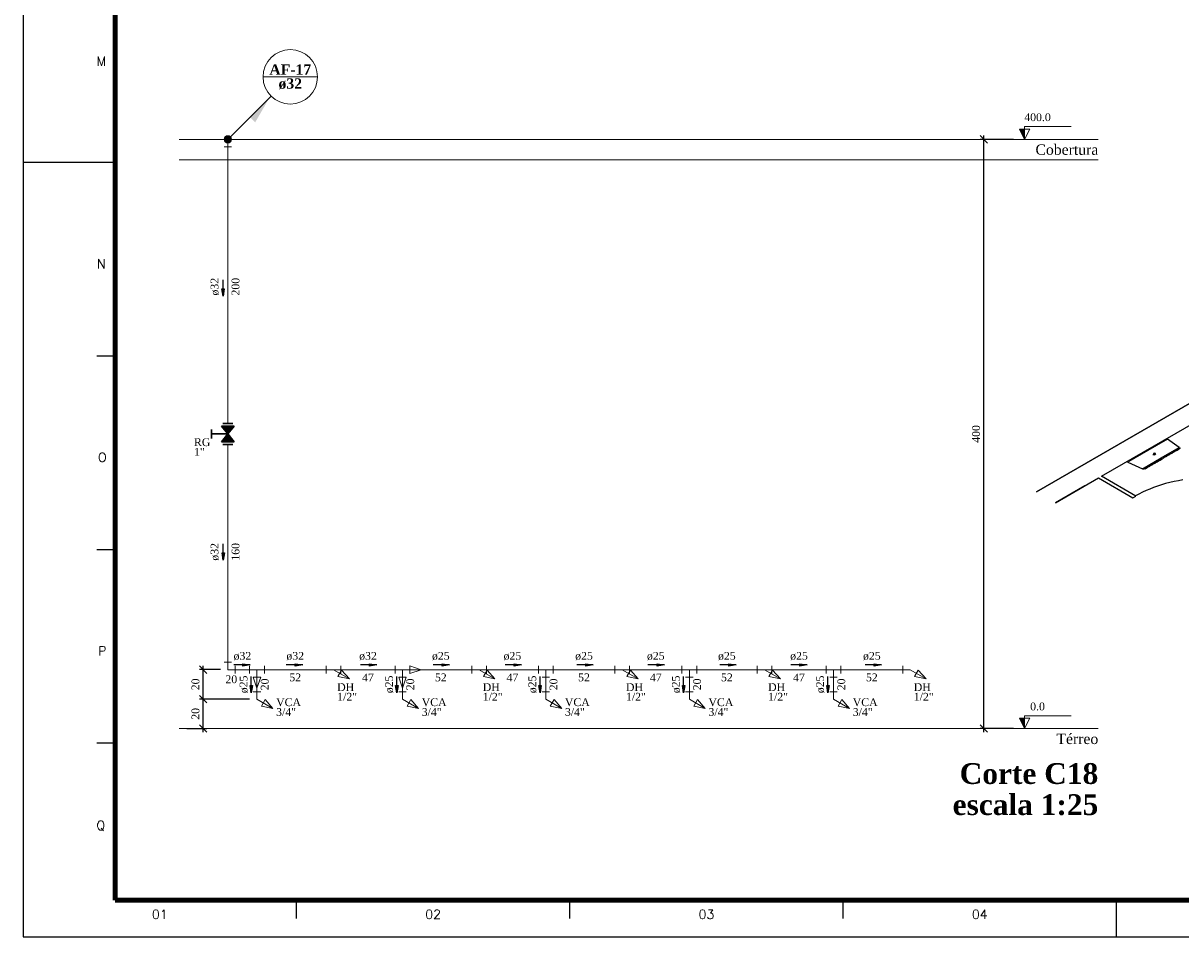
# Model space of a CAD drawing. Header units: millimetres. Extents: x 335 to 91625, y -1 to 84.
# Tile 1 of 62: x 335 to 367, y -1 to 24. Entities that reach past the tile are written whole.
import ezdxf

# ---------------------------------------------------------------- set-up
doc = ezdxf.new("R2010")
doc.units = ezdxf.units.MM
doc.header["$MEASUREMENT"] = 0
for name, color, linetype, lineweight in [('AF-Colunas', 7, 'Continuous', 20), ('AF-Conexões detalhe', 7, 'Continuous', 20), ('AF-Indicação coluna', 5, 'Continuous', 20), ('AF-Textos coluna', 7, 'Continuous', 20), ('AF-Textos conexão', 7, 'Continuous', 20), ('AF-Textos tubo', 7, 'Continuous', 20), ('AF-Tubos detalhe', 5, 'Continuous', 20), ('DI-Cotas', 7, 'Continuous', 20), ('DI-Eixos', 7, 'Continuous', 20), ('DI-Níveis', 7, 'Continuous', 20), ('DI-Textos', 7, 'Continuous', 20), ('DI-Títulos', 3, 'Continuous', 30), ('Simbolos', 1, 'Continuous', 30)]:
    doc.layers.add(name, color=color, linetype=linetype, lineweight=lineweight)
doc.layers.add('Margem', color=4, linetype='Continuous')
doc.styles.add('ROMANS', font='ROMANS')
doc.styles.add('TimesNewRoman', font='times.ttf')
doc.styles.add('TimesNewRomanN', font='timesbd.ttf')
doc.dimstyles.get("Standard").update_dxf_attribs({"dimtxt": 0.18, "dimasz": 0.18, "dimexe": 0.18, "dimexo": 0.0625, "dimgap": 0.09, "dimtad": 0, "dimtih": 1, "dimtoh": 1, "dimdec": 4, "dimzin": 0, "dimdsep": 46, "dimtxsty": 'Standard', "dimcen": 0.09, "dimadec": 0, "dimazin": 0, "dimtfac": 1, "dimtdec": 4, "dimtofl": 0, "dimtmove": 0, "dimatfit": 3, "dimfxl": 0, "dimtolj": 1, "dimtzin": 0, "dimarcsym": 0})
doc.dimstyles.new('UM_25.000000', dxfattribs={"dimtxt": 0.18, "dimasz": 0.2, "dimexe": 0.1, "dimexo": 0.2, "dimgap": 0, "dimtad": 1, "dimtih": 1, "dimtoh": 1, "dimdec": 1, "dimlfac": 25, "dimzin": 0, "dimdsep": 46, "dimtxsty": 'Standard', "dimblk": 'CLOSED', "dimblk1": 'CLOSED', "dimblk2": 'CLOSED', "dimcen": 0.09, "dimdle": 0.1, "dimadec": 1, "dimazin": 2, "dimtfac": 1, "dimtdec": 4, "dimtofl": 0, "dimtmove": 0, "dimatfit": 3, "dimldrblk": 'CLOSED', "dimfxl": 0, "dimtolj": 1, "dimarcsym": 0})

# ---------------------------------------------------------------- blocks, each defined once
blk = doc.blocks.new('_OBLIQUE')
at = {"color": 0, "linetype": 'ByBlock', "lineweight": -2}
blk.add_line((-0.5, -0.5), (0.5, 0.5), dxfattribs=at)
blk = doc.blocks.new('*D31')
at = {"layer": 'Defpoints', "color": 0}
for p in [(361.435, 21.142), (362.435, 21.142), (362.435, 5.142)]:
    blk.add_point(p, dxfattribs=at)
at = {"layer": 'DI-Cotas', "color": 0, "linetype": 'Continuous', "lineweight": -2}
for p, q in [((362.235, 21.142), (361.335, 21.142)), ((361.435, 5.042), (361.435, 21.242)), ((362.235, 5.142), (361.335, 5.142))]:
    blk.add_line(p, q, dxfattribs=at)
at = {"layer": 'DI-Cotas', "color": 0, "lineweight": -2, "xscale": 0.2, "yscale": 0.2, "zscale": 0.2}
for p, rotation in [((361.435, 21.142), 90), ((361.435, 5.142), 270)]:
    blk.add_blockref('_OBLIQUE', p, dxfattribs=dict(at, rotation=rotation))
at = {"layer": 'DI-Cotas', "color": 7, "insert": (361.223, 13.142), "char_height": 0.2118, "attachment_point": 5, "rotation": 90, "style": 'TimesNewRoman'}
blk.add_mtext('\\A1;400', dxfattribs=at)
blk = doc.blocks.new('*D32')
at = {"color": 0, "lineweight": -2}
for p, q in [((340.228, 5.042), (340.228, 6.042)), ((341.487, 5.942), (340.128, 5.942)), ((339.777, 5.142), (340.328, 5.142))]:
    blk.add_line(p, q, dxfattribs=at)
at = {"layer": 'Defpoints', "color": 0}
for p in [(340.228, 5.942), (341.687, 5.942), (339.577, 5.142)]:
    blk.add_point(p, dxfattribs=at)
at = {"color": 0, "lineweight": -2, "xscale": 0.2, "yscale": 0.2, "zscale": 0.2}
for p, rotation in [((340.228, 5.942), 90), ((340.228, 5.142), 270)]:
    blk.add_blockref('_OBLIQUE', p, dxfattribs=dict(at, rotation=rotation))
at = {"color": 7, "insert": (340.016, 5.542), "char_height": 0.2118, "attachment_point": 5, "rotation": 90, "style": 'TimesNewRoman'}
blk.add_mtext('\\A1;20', dxfattribs=at)
blk = doc.blocks.new('*D33')
at = {"color": 0, "lineweight": -2}
for p, q in [((340.694, 6.742), (340.128, 6.742)), ((340.228, 5.842), (340.228, 6.842)), ((341.487, 5.942), (340.128, 5.942))]:
    blk.add_line(p, q, dxfattribs=at)
at = {"layer": 'Defpoints', "color": 0}
for p in [(340.228, 6.742), (340.894, 6.742), (341.687, 5.942)]:
    blk.add_point(p, dxfattribs=at)
at = {"color": 0, "lineweight": -2, "xscale": 0.2, "yscale": 0.2, "zscale": 0.2}
for p, rotation in [((340.228, 6.742), 90), ((340.228, 5.942), 270)]:
    blk.add_blockref('_OBLIQUE', p, dxfattribs=dict(at, rotation=rotation))
at = {"color": 7, "insert": (340.016, 6.342), "char_height": 0.2118, "attachment_point": 5, "rotation": 90, "style": 'TimesNewRoman'}
blk.add_mtext('\\A1;20', dxfattribs=at)

msp = doc.modelspace()

# ---------------------------------------------------------------- hatches: boundary and pattern name
at = {"layer": 'AF-Colunas', "linetype": 'Continuous'}
msp.add_hatch(color=256, dxfattribs=at).paths.add_polyline_path([(341.4955, 21.7425), (341.6369, 21.6011), (342.0258, 22.2729), (341.4955, 21.7425)])
at = {"layer": 'DI-Níveis', "linetype": 'Continuous'}
for points in [[(362.5418, 21.1415), (362.5418, 21.4215), (362.4018, 21.4215), (362.5418, 21.1415)], [(362.5418, 5.1415), (362.5418, 5.4215), (362.4018, 5.4215), (362.5418, 5.1415)]]:
    msp.add_hatch(color=256, dxfattribs=at).paths.add_polyline_path(points)
at = {"layer": 'Simbolos', "linetype": 'Continuous'}
for points in [[(340.8935, 13.1415), (341.0625, 13.3515), (340.7265, 13.3515)], [(341.0625, 12.9315), (340.7265, 12.9315), (340.8935, 13.1415)]]:
    msp.add_hatch(color=256, dxfattribs=at).paths.add_polyline_path(points)

# ---------------------------------------------------------------- linework, layer by layer
at = {"color": 7}
for p, q in [((362.8655, 11.5714), (369.0675, 15.1534)), ((369.1085, 15.1744), (362.8675, 11.5704)), ((364.6325, 11.9944), (369.0775, 14.5614)), ((366.4085, 13.0084), (365.8805, 12.7034)), ((366.4185, 13.0024), (365.8915, 12.6974)), ((366.4185, 13.0024), (366.4085, 13.0084)), ((366.7385, 12.7714), (366.4185, 13.0024)), ((365.8805, 12.7034), (365.3325, 12.3874)), ((365.8915, 12.6974), (365.3685, 12.3904)), ((366.2515, 12.4894), (366.7385, 12.7714)), ((365.3325, 12.3874), (365.3485, 12.3784)), ((365.3485, 12.3784), (365.7435, 12.1974)), ((365.7435, 12.1974), (366.2515, 12.4894)), ((365.5665, 11.4554), (364.6325, 11.9944)), ((363.3825, 11.2734), (364.5515, 11.9474)), ((364.1805, 11.7314), (363.3845, 11.2724)), ((364.5515, 11.9474), (365.4855, 11.4084)), ((365.4855, 11.4084), (365.5665, 11.4554))]:
    msp.add_line(p, q, dxfattribs=at)
for points in [[(366.0275, 12.5884), (366.0315, 12.5854), (366.0355, 12.5824)], [(366.0355, 12.5824), (366.0605, 12.5754), (366.0875, 12.5804)], [(366.0835, 12.6104), (366.0435, 12.6104), (366.0435, 12.5864)], [(366.0435, 12.5864), (366.0835, 12.5864), (366.0835, 12.6104)], [(366.0915, 12.6144), (366.0865, 12.6174), (366.0805, 12.6194)], [(366.0955, 12.5844), (366.1035, 12.5994), (366.0915, 12.6144)], [(366.2865, 12.4694), (366.2865, 12.4694), (366.3025, 12.4844), (366.3225, 12.4954), (366.3425, 12.5074), (366.3635, 12.5194), (366.3835, 12.5314), (366.4035, 12.5424), (366.4235, 12.5544), (366.4445, 12.5664), (366.4445, 12.5664), (366.4645, 12.5774), (366.4845, 12.5894), (366.5055, 12.6014), (366.5255, 12.6134), (366.5255, 12.6134), (366.5455, 12.6244), (366.5665, 12.6364), (366.5865, 12.6484), (366.5865, 12.6484), (366.6065, 12.6594), (366.6265, 12.6714), (366.6265, 12.6714), (366.6475, 12.6834), (366.6475, 12.6834), (366.6675, 12.6954), (366.6675, 12.6954), (366.6875, 12.7064), (366.6875, 12.7064), (366.7085, 12.7184), (366.7085, 12.7184), (366.7085, 12.7184), (366.7085, 12.7184), (366.7285, 12.7304), (366.7285, 12.7304), (366.7285, 12.7304), (366.7285, 12.7304), (366.7285, 12.7304), (366.7285, 12.7304), (366.7285, 12.7304), (366.7285, 12.7304)], [(366.7285, 12.7304), (366.7285, 12.7304), (366.7285, 12.7304), (366.7285, 12.7304), (366.7285, 12.7304), (366.7085, 12.7184), (366.7085, 12.7184), (366.7085, 12.7184), (366.6875, 12.7064), (366.6875, 12.7064), (366.6675, 12.6954), (366.6675, 12.6954), (366.6475, 12.6834), (366.6475, 12.6834), (366.6265, 12.6714), (366.6265, 12.6714), (366.6065, 12.6594), (366.5865, 12.6484), (366.5865, 12.6484), (366.5665, 12.6364), (366.5455, 12.6244), (366.5455, 12.6244), (366.5255, 12.6134), (366.5055, 12.6014), (366.4845, 12.5894), (366.4845, 12.5894), (366.4645, 12.5774), (366.4445, 12.5664), (366.4235, 12.5544), (366.4035, 12.5424), (366.3835, 12.5314), (366.3635, 12.5194), (366.3425, 12.5074), (366.3425, 12.5074), (366.3225, 12.4954), (366.3025, 12.4844), (366.2865, 12.4694)], [(366.7385, 12.7714), (366.7435, 12.7684), (366.7435, 12.7684), (366.7435, 12.7684), (366.7435, 12.7684), (366.7485, 12.7654), (366.7485, 12.7654), (366.7485, 12.7654), (366.7535, 12.7624), (366.7535, 12.7624), (366.7535, 12.7624), (366.7535, 12.7624), (366.7585, 12.7594), (366.7585, 12.7594), (366.7585, 12.7594), (366.7585, 12.7594), (366.7585, 12.7594), (366.7635, 12.7564), (366.7635, 12.7564), (366.7635, 12.7564), (366.7435, 12.7444), (366.7435, 12.7444), (366.7435, 12.7444), (366.7485, 12.7414), (366.7485, 12.7414), (366.7485, 12.7414), (366.7485, 12.7414), (366.7485, 12.7414), (366.7485, 12.7414), (366.7485, 12.7414), (366.7485, 12.7414), (366.7485, 12.7414), (366.7485, 12.7414), (366.7485, 12.7414), (366.7285, 12.7304), (366.7285, 12.7304)], [(366.7285, 12.7304), (366.7285, 12.7304), (366.7285, 12.7304), (366.7285, 12.7304)], [(365.8205, 12.1994), (365.8205, 12.1994), (365.8205, 12.1994), (365.8205, 12.1994), (365.8205, 12.1994), (365.8205, 12.1994), (365.8205, 12.1994), (365.8405, 12.2114), (365.8405, 12.2114), (365.8405, 12.2114), (365.8605, 12.2234), (365.8605, 12.2234), (365.8605, 12.2234), (365.8805, 12.2354), (365.8805, 12.2354), (365.9015, 12.2464), (365.9015, 12.2464), (365.9215, 12.2584), (365.9215, 12.2584), (365.9415, 12.2704), (365.9625, 12.2814), (365.9625, 12.2814), (365.9825, 12.2934), (366.0025, 12.3054), (366.0025, 12.3054), (366.0235, 12.3174), (366.0435, 12.3284), (366.0635, 12.3404), (366.0835, 12.3524), (366.0835, 12.3524), (366.1045, 12.3644), (366.1245, 12.3754), (366.1445, 12.3874), (366.1655, 12.3994), (366.1855, 12.4104), (366.2055, 12.4224), (366.2265, 12.4344), (366.2265, 12.4344), (366.2465, 12.4464), (366.2665, 12.4574), (366.2865, 12.4694)], [(366.2665, 12.4574), (366.2665, 12.4574), (366.2465, 12.4464), (366.2265, 12.4344), (366.2055, 12.4224), (366.1855, 12.4104), (366.1655, 12.3994), (366.1445, 12.3874), (366.1245, 12.3754), (366.1245, 12.3754), (366.1045, 12.3644), (366.0835, 12.3524), (366.0635, 12.3404), (366.0435, 12.3284), (366.0235, 12.3174), (366.0235, 12.3174), (366.0025, 12.3054), (365.9825, 12.2934), (365.9625, 12.2814), (365.9625, 12.2814), (365.9415, 12.2704), (365.9415, 12.2704), (365.9215, 12.2584), (365.9015, 12.2464), (365.9015, 12.2464), (365.8805, 12.2354), (365.8805, 12.2354), (365.8605, 12.2234), (365.8605, 12.2234), (365.8605, 12.2234), (365.8405, 12.2114), (365.8405, 12.2114), (365.8405, 12.2114), (365.8205, 12.1994), (365.8205, 12.1994), (365.8205, 12.1994), (365.8205, 12.1994), (365.8205, 12.1994), (365.8205, 12.1994), (365.8205, 12.1994), (365.8205, 12.1994)], [(365.8205, 12.1994), (365.8205, 12.1994), (365.8205, 12.1994), (365.7995, 12.1884), (365.7945, 12.1914), (365.7945, 12.1914), (365.7945, 12.1914), (365.7945, 12.1914), (365.7945, 12.1914), (365.7945, 12.1914), (365.7945, 12.1914), (365.7945, 12.1914), (365.7945, 12.1914), (365.7945, 12.1914), (365.7895, 12.1944), (365.7895, 12.1944), (365.7895, 12.1944), (365.7895, 12.1944), (365.7695, 12.1824), (365.7695, 12.1824), (365.7645, 12.1854), (365.7645, 12.1854), (365.7645, 12.1854), (365.7645, 12.1854), (365.7595, 12.1884), (365.7595, 12.1884), (365.7595, 12.1884), (365.7595, 12.1884), (365.7545, 12.1914), (365.7545, 12.1914), (365.7545, 12.1914), (365.7545, 12.1914), (365.7495, 12.1944), (365.7495, 12.1944), (365.7495, 12.1944), (365.7435, 12.1974)], [(366.8415, 11.8944), (366.7215, 11.8734), (366.6035, 11.8494), (366.4865, 11.8224), (366.3725, 11.7924), (366.2605, 11.7604), (366.1515, 11.7254), (366.0445, 11.6874), (365.9405, 11.6464), (365.8395, 11.6034), (365.7425, 11.5584), (365.6485, 11.5104), (365.5575, 11.4604)]]:
    msp.add_lwpolyline(points, dxfattribs=at)
at = {"layer": 'AF-Colunas', "linetype": 'Continuous'}
for p, q in [((340.9652, 21.2122), (342.0258, 22.2729)), ((340.8945, 21.1415), (340.8945, 20.9415)), ((340.7945, 20.9415), (340.9945, 20.9415))]:
    msp.add_line(p, q, dxfattribs=at)
at = {"layer": 'AF-Colunas', "linetype": 'Continuous', "const_width": 0.1}
msp.add_lwpolyline([(340.9445, 21.1415, 1), (340.8445, 21.1415, 1)], format="xyb", close=True, dxfattribs=at)
at = {"layer": 'AF-Colunas', "linetype": 'Continuous'}
msp.add_circle((340.8945, 21.1415), 0.1, dxfattribs=at)
at = {"layer": 'AF-Conexões detalhe', "linetype": 'Continuous'}
for p, q in [((340.7945, 6.9415), (340.9945, 6.9415)), ((340.8945, 6.7415), (340.8945, 6.9415)), ((340.8945, 6.7415), (341.0945, 6.7415)), ((341.0945, 6.8415), (341.0945, 6.6415)), ((341.4871, 6.8415), (341.4871, 6.6415)), ((341.6871, 6.7415), (341.4871, 6.7415)), ((341.6871, 6.7415), (341.6871, 6.5415)), ((341.6871, 6.7415), (341.8871, 6.7415)), ((341.8871, 6.8415), (341.8871, 6.6415)), ((343.5634, 6.8415), (343.5634, 6.6415)), ((343.7634, 6.7415), (343.5634, 6.7415)), ((343.7634, 6.7415), (343.9634, 6.7415)), ((343.7634, 6.7415), (344.1965, 6.4915)), ((343.9866, 6.7281), (343.8866, 6.5549)), ((343.9634, 6.8415), (343.9634, 6.6415)), ((343.9866, 6.7281), (344.1965, 6.4915)), ((345.4428, 6.8415), (345.4428, 6.6415)), ((345.6428, 6.7415), (345.4428, 6.7415)), ((345.6428, 6.7415), (345.8428, 6.7415)), ((345.6428, 6.7415), (345.6428, 6.5415)), ((345.8428, 6.8415), (345.8428, 6.6415)), ((345.8428, 6.8415), (346.1428, 6.7415)), ((345.8428, 6.6415), (346.1428, 6.7415)), ((347.5192, 6.8415), (347.5192, 6.6415)), ((347.7192, 6.7415), (347.5192, 6.7415)), ((347.7192, 6.7415), (347.9192, 6.7415)), ((347.7192, 6.7415), (348.1522, 6.4915)), ((347.9424, 6.7281), (347.8424, 6.5549)), ((347.9192, 6.8415), (347.9192, 6.6415)), ((347.9424, 6.7281), (348.1522, 6.4915)), ((349.3327, 6.8415), (349.3327, 6.6415)), ((349.5327, 6.7415), (349.3327, 6.7415)), ((349.5327, 6.7415), (349.7327, 6.7415)), ((349.5327, 6.7415), (349.5327, 6.5415)), ((349.7327, 6.8415), (349.7327, 6.6415)), ((351.4091, 6.8415), (351.4091, 6.6415)), ((351.6091, 6.7415), (351.4091, 6.7415)), ((351.6091, 6.7415), (351.8091, 6.7415)), ((351.6091, 6.7415), (352.0422, 6.4915)), ((351.8324, 6.7281), (351.7324, 6.5549)), ((351.8091, 6.8415), (351.8091, 6.6415)), ((351.8324, 6.7281), (352.0422, 6.4915)), ((353.2327, 6.8415), (353.2327, 6.6415)), ((353.4327, 6.7415), (353.2327, 6.7415)), ((353.4327, 6.7415), (353.6327, 6.7415)), ((353.4327, 6.7415), (353.4327, 6.5415)), ((353.6327, 6.8415), (353.6327, 6.6415)), ((355.2721, 6.8415), (355.2721, 6.6415)), ((355.4721, 6.7415), (355.2721, 6.7415)), ((355.4721, 6.7415), (355.6721, 6.7415)), ((355.4721, 6.7415), (355.9051, 6.4915)), ((355.6953, 6.7281), (355.5953, 6.5549)), ((355.6721, 6.8415), (355.6721, 6.6415)), ((355.6953, 6.7281), (355.9051, 6.4915)), ((357.1527, 6.8415), (357.1527, 6.6415)), ((357.3527, 6.7415), (357.1527, 6.7415)), ((357.3527, 6.7415), (357.5527, 6.7415)), ((357.3527, 6.7415), (357.3527, 6.5415)), ((357.5527, 6.8415), (357.5527, 6.6415)), ((359.2291, 6.8415), (359.2291, 6.6415)), ((359.4291, 6.7415), (359.2291, 6.7415)), ((359.4291, 6.7415), (359.8622, 6.4915)), ((359.6524, 6.7281), (359.5524, 6.5549)), ((359.6524, 6.7281), (359.8622, 6.4915)), ((341.5871, 6.5415), (341.7871, 6.5415)), ((341.5871, 6.5415), (341.6871, 6.2415)), ((341.7871, 6.5415), (341.6871, 6.2415)), ((343.8866, 6.5549), (344.1965, 6.4915)), ((345.5428, 6.5415), (345.7428, 6.5415)), ((345.5428, 6.5415), (345.6428, 6.2415)), ((345.7428, 6.5415), (345.6428, 6.2415)), ((347.8424, 6.5549), (348.1522, 6.4915)), ((349.4327, 6.5415), (349.6327, 6.5415)), ((351.7324, 6.5549), (352.0422, 6.4915)), ((353.3327, 6.5415), (353.5327, 6.5415)), ((355.5953, 6.5549), (355.9051, 6.4915)), ((357.2527, 6.5415), (357.4527, 6.5415)), ((359.5524, 6.5549), (359.8622, 6.4915)), ((341.5871, 6.1415), (341.7871, 6.1415)), ((341.6871, 5.9415), (341.6871, 6.1415)), ((345.5428, 6.1415), (345.7428, 6.1415)), ((345.6428, 5.9415), (345.6428, 6.1415)), ((349.4327, 6.1415), (349.6327, 6.1415)), ((349.5327, 5.9415), (349.5327, 6.1415)), ((353.3327, 6.1415), (353.5327, 6.1415)), ((353.4327, 5.9415), (353.4327, 6.1415)), ((357.2527, 6.1415), (357.4527, 6.1415)), ((357.3527, 5.9415), (357.3527, 6.1415)), ((341.6871, 5.9415), (342.1202, 5.6915)), ((341.9103, 5.9281), (341.8103, 5.7549)), ((341.8103, 5.7549), (342.1202, 5.6915)), ((341.9103, 5.9281), (342.1202, 5.6915)), ((345.6428, 5.9415), (346.0758, 5.6915)), ((345.866, 5.9281), (345.766, 5.7549)), ((345.766, 5.7549), (346.0758, 5.6915)), ((345.866, 5.9281), (346.0758, 5.6915)), ((349.5327, 5.9415), (349.9658, 5.6915)), ((349.756, 5.9281), (349.656, 5.7549)), ((349.656, 5.7549), (349.9658, 5.6915)), ((349.756, 5.9281), (349.9658, 5.6915)), ((353.4327, 5.9415), (353.8658, 5.6915)), ((353.656, 5.9281), (353.556, 5.7549)), ((353.556, 5.7549), (353.8658, 5.6915)), ((353.656, 5.9281), (353.8658, 5.6915)), ((357.3527, 5.9415), (357.7858, 5.6915)), ((357.576, 5.9281), (357.476, 5.7549)), ((357.476, 5.7549), (357.7858, 5.6915)), ((357.576, 5.9281), (357.7858, 5.6915))]:
    msp.add_line(p, q, dxfattribs=at)
at = {"layer": 'AF-Indicação coluna'}
for p, q in [((341.8515, 22.8386), (343.3315, 22.8386)), ((340.8945, 21.1415), (342.0683, 22.3153))]:
    msp.add_line(p, q, dxfattribs=at)
msp.add_circle((342.5915, 22.8386), 0.74, dxfattribs=at)
at = {"layer": 'AF-Tubos detalhe'}
for p, q in [((340.8945, 20.9415), (340.8945, 13.4245)), ((340.8945, 12.8585), (340.8945, 6.9415)), ((341.0945, 6.7415), (341.4871, 6.7415)), ((341.8871, 6.7415), (343.5634, 6.7415)), ((343.9634, 6.7415), (345.4428, 6.7415)), ((345.8428, 6.7415), (347.5192, 6.7415)), ((347.9192, 6.7415), (349.3327, 6.7415)), ((349.7327, 6.7415), (351.4091, 6.7415)), ((351.8091, 6.7415), (353.2327, 6.7415)), ((353.6327, 6.7415), (355.2721, 6.7415)), ((355.6721, 6.7415), (357.1527, 6.7415)), ((357.5527, 6.7415), (359.2291, 6.7415)), ((341.6871, 6.5415), (341.6871, 6.1415)), ((345.6428, 6.5415), (345.6428, 6.1415)), ((349.5327, 6.5415), (349.5327, 6.1415)), ((353.4327, 6.5415), (353.4327, 6.1415)), ((357.3527, 6.5415), (357.3527, 6.1415))]:
    msp.add_line(p, q, dxfattribs=at)
at = {"layer": 'DI-Eixos'}
for p, q in [((339.5768, 21.1415), (364.5418, 21.1415)), ((339.5768, 20.5815), (364.5418, 20.5815)), ((339.5768, 5.1415), (364.5418, 5.1415))]:
    msp.add_line(p, q, dxfattribs=at)
at = {"layer": 'DI-Níveis', "linetype": 'Continuous'}
for points in [[(362.5418, 21.1415), (362.6818, 21.4215), (362.4018, 21.4215), (362.5418, 21.1415), (362.5418, 21.4915), (363.8018, 21.4915)], [(362.5418, 5.1415), (362.6818, 5.4215), (362.4018, 5.4215), (362.5418, 5.1415), (362.5418, 5.4915), (363.8018, 5.4915)]]:
    msp.add_lwpolyline(points, dxfattribs=at)
at = {"layer": 'Margem', "color": 1}
for p, q in [((335.3344, 83.5869), (335.3344, -0.5131)), ((337.8344, 20.5119), (335.3344, 20.5119)), ((337.8344, 15.2556), (337.3344, 15.2556)), ((337.8344, 9.9994), (337.3344, 9.9994)), ((337.8344, 4.7431), (337.3344, 4.7431)), ((342.7594, -0.0131), (342.7594, 0.4869)), ((350.1844, -0.0131), (350.1844, 0.4869)), ((357.6094, -0.0131), (357.6094, 0.4869)), ((365.0344, -0.5131), (365.0344, 0.4869)), ((335.3344, -0.5131), (482.8344, -0.5131))]:
    msp.add_line(p, q, dxfattribs=at)
at = {"layer": 'Margem', "lineweight": 100}
for p, q in [((337.8344, 0.4869), (337.8344, 82.5869)), ((481.8344, 0.4869), (337.8344, 0.4869))]:
    msp.add_line(p, q, dxfattribs=at)
at = {"layer": 'Simbolos'}
for p, q in [((340.4545, 13.2675), (340.4545, 13.0155)), ((341.0625, 13.3515), (340.7265, 13.3515)), ((340.7265, 13.3515), (340.8935, 13.1415)), ((341.0295, 13.4245), (340.7605, 13.4245)), ((341.0625, 13.3515), (340.8935, 13.1415)), ((340.8935, 13.1415), (340.4545, 13.1415)), ((340.7265, 12.9315), (340.8945, 13.1415)), ((341.0625, 12.9315), (340.7265, 12.9315)), ((341.0625, 12.9315), (340.8935, 13.1415)), ((341.0295, 12.8585), (340.7605, 12.8585))]:
    msp.add_line(p, q, dxfattribs=at)

# ---------------------------------------------------------------- texts
at = {"layer": 'AF-Textos coluna', "char_height": 0.2824, "attachment_point": 8, "line_spacing_factor": 0.798, "style": 'TimesNewRomanN'}
for s, insert, width in [('AF-17', (342.5912, 22.8947), 2.062425), ('ø32', (342.5912, 22.4997), 1.165063)]:
    msp.add_mtext(s, dxfattribs=dict(at, insert=insert, width=width))
at = {"layer": 'AF-Textos conexão', "char_height": 0.2118, "attachment_point": 7, "line_spacing_factor": 0.798, "style": 'TimesNewRoman'}
for s, insert, width in [('RG', (339.9762, 12.8094), 0.690797), ('1"', (339.9762, 12.5494), 0.453259), ('DH', (343.8652, 6.1604), 0.717459), ('DH', (347.8202, 6.1604), 0.717459), ('DH', (351.7102, 6.1604), 0.717459), ('DH', (355.5732, 6.1604), 0.717459), ('DH', (359.5302, 6.1604), 0.717459), ('VCA', (342.2072, 5.7474), 1.049526), ('1/2"', (343.8652, 5.8974), 0.841075), ('VCA', (346.1622, 5.7474), 1.049526), ('1/2"', (347.8202, 5.8974), 0.841075), ('VCA', (350.0522, 5.7474), 1.049526), ('1/2"', (351.7102, 5.8974), 0.841075), ('VCA', (353.9522, 5.7474), 1.049526), ('1/2"', (355.5732, 5.8974), 0.841075), ('VCA', (357.8722, 5.7474), 1.049526), ('1/2"', (359.5302, 5.8974), 0.841075), ('3/4"', (342.2072, 5.4834), 0.841075), ('3/4"', (346.1622, 5.4834), 0.841075), ('3/4"', (350.0522, 5.4834), 0.841075), ('3/4"', (353.9522, 5.4834), 0.841075), ('3/4"', (357.8722, 5.4834), 0.841075)]:
    msp.add_mtext(s, dxfattribs=dict(at, insert=insert, width=width))
at = {"layer": 'AF-Textos tubo', "char_height": 0.2118, "width": 0.748969, "attachment_point": 8, "rotation": 90.00021, "line_spacing_factor": 0.798, "style": 'TimesNewRoman'}
for s, insert in [('ø32', (340.6523, 17.1415)), ('ø32', (340.6523, 9.9415)), ('ø25', (341.4403, 6.3415)), ('ø25', (345.3953, 6.3415)), ('ø25', (349.2853, 6.3415)), ('ø25', (353.1853, 6.3415)), ('ø25', (357.1053, 6.3415))]:
    msp.add_mtext(s, dxfattribs=dict(at, insert=insert))
at = {"layer": 'AF-Textos tubo', "char_height": 0.2118, "width": 0.748969, "attachment_point": 8, "line_spacing_factor": 0.798, "style": 'TimesNewRoman'}
for s, insert in [('ø32', (341.2912, 6.9984)), ('ø32', (342.7252, 6.9984)), ('ø32', (344.7032, 6.9984)), ('ø25', (346.6812, 6.9984)), ('ø25', (348.6262, 6.9984)), ('ø25', (350.5712, 6.9984)), ('ø25', (352.5212, 6.9984)), ('ø25', (354.4522, 6.9984)), ('ø25', (356.4122, 6.9984)), ('ø25', (358.3912, 6.9984))]:
    msp.add_mtext(s, dxfattribs=dict(at, insert=insert))
at = {"layer": 'DI-Eixos', "char_height": 0.2824, "attachment_point": 9, "line_spacing_factor": 0.798, "style": 'TimesNewRoman'}
for s, insert, width in [('Cobertura', (364.5422, 20.7177), 3.095522), ('Térreo', (364.5422, 4.7177), 2.058654)]:
    msp.add_mtext(s, dxfattribs=dict(at, insert=insert, width=width))
at = {"layer": 'DI-Níveis', "char_height": 0.2118, "attachment_point": 8, "line_spacing_factor": 0.798, "style": 'TimesNewRoman'}
for s, insert, width in [('400.0', (362.8922, 21.6324), 1.122241), ('0.0', (362.8922, 5.6324), 0.622929)]:
    msp.add_mtext(s, dxfattribs=dict(at, insert=insert, width=width))
at = {"layer": 'DI-Textos', "char_height": 0.2118, "attachment_point": 8, "rotation": 90.00021, "line_spacing_factor": 0.798, "style": 'TimesNewRoman'}
for s, insert, width in [('200', (341.2123, 17.1415), 0.748969), ('160', (341.2123, 9.9415), 0.748969), ('20', (342.0053, 6.3415), 0.499313), ('20', (345.9603, 6.3415), 0.499313), ('20', (349.8503, 6.3415), 0.499313), ('20', (353.7503, 6.3415), 0.499313), ('20', (357.6703, 6.3415), 0.499313)]:
    msp.add_mtext(s, dxfattribs=dict(at, insert=insert, width=width))
at = {"layer": 'DI-Textos', "char_height": 0.2118, "width": 0.499313, "attachment_point": 8, "line_spacing_factor": 0.798, "style": 'TimesNewRoman'}
for s, insert in [('20', (340.9892, 6.3714)), ('52', (342.7252, 6.4234)), ('47', (344.7032, 6.4234)), ('52', (346.6812, 6.4234)), ('47', (348.6262, 6.4234)), ('52', (350.5712, 6.4234)), ('47', (352.5212, 6.4234)), ('52', (354.4522, 6.4234)), ('47', (356.4122, 6.4234)), ('52', (358.3912, 6.4234))]:
    msp.add_mtext(s, dxfattribs=dict(at, insert=insert))
at = {"layer": 'DI-Títulos', "color": 5, "insert": (364.5422, 3.6299), "char_height": 0.5648, "width": 6.832018, "attachment_point": 9, "line_spacing_factor": 0.798, "style": 'TimesNewRomanN'}
msp.add_mtext('Corte C18', dxfattribs=at)
at = {"layer": 'DI-Títulos', "insert": (364.5422, 2.7819), "char_height": 0.5648, "width": 7.186438, "attachment_point": 9, "line_spacing_factor": 0.798, "style": 'TimesNewRomanN'}
msp.add_mtext('escala 1:25', dxfattribs=at)
at = {"layer": 'Margem', "color": 1, "char_height": 0.25, "attachment_point": 8, "line_spacing_factor": 0.798, "style": 'ROMANS'}
for s, insert, width in [('M', (337.4607, 23.1377), 1.109302), ('N', (337.4607, 17.6341), 0.960097), ('O', (337.4843, 12.3825), 1.031456), ('P', (337.4843, 7.1239), 0.888739), ('Q', (337.443, 2.3634), 1.031456), ('01', (339.0469, -0.0284), 1.479069), ('02', (346.4719, -0.0284), 1.479069), ('03', (353.8969, -0.0284), 1.479069), ('04', (361.3219, -0.0284), 1.479069)]:
    msp.add_mtext(s, dxfattribs=dict(at, insert=insert, width=width))

# ---------------------------------------------------------------- dimensions: what is measured, and where the dimension line sits
for base, p1, p2, picture, middle in [((340.2279, 6.7415), (341.6871, 5.9415), (340.8945, 6.7415), '*D33', (340.0161, 6.3415)), ((340.2279, 5.9415), (339.5768, 5.1415), (341.6871, 5.9415), '*D32', (340.0161, 5.5415))]:
    dim = msp.add_linear_dim(base=base, p1=p1, p2=p2, angle=90, dimstyle='UM_25.000000', override={"dimtxt": 0.2118, "dimasz": 0.2, "dimexe": 0.1, "dimexo": 0.2, "dimtad": 1, "dimtih": 0, "dimtoh": 0, "dimdec": 1, "dimlfac": 25, "dimzin": 8, "dimtxsty": 'TimesNewRoman', "dimblk": 'OBLIQUE', "dimblk1": 'OBLIQUE', "dimblk2": 'OBLIQUE', "dimsah": 1, "dimdle": 0.1, "dimse1": 0, "dimse2": 0, "dimclrt": 7, "dimadec": 1, "dimazin": 3, "dimtmove": 2, "dimldrblk": 'OBLIQUE'})
    dim.commit()
    dim.dimension.update_dxf_attribs({"geometry": picture, "text_midpoint": middle, "dimtype": 160, "text_rotation": 90})
at = {"layer": 'DI-Cotas', "linetype": 'Continuous'}
dim = msp.add_linear_dim(base=(361.4347, 21.1415), p1=(362.4347, 5.1415), p2=(362.4347, 21.1415), angle=90, dimstyle='UM_25.000000', override={"dimtxt": 0.2118, "dimasz": 0.2, "dimexe": 0.1, "dimexo": 0.2, "dimtad": 1, "dimtih": 0, "dimtoh": 0, "dimdec": 1, "dimlfac": 25, "dimzin": 8, "dimtxsty": 'TimesNewRoman', "dimblk": 'OBLIQUE', "dimblk1": 'OBLIQUE', "dimblk2": 'OBLIQUE', "dimsah": 1, "dimdle": 0.1, "dimse1": 0, "dimse2": 0, "dimclrt": 7, "dimadec": 1, "dimazin": 3, "dimtmove": 2, "dimldrblk": 'OBLIQUE'}, dxfattribs=at)
dim.commit()
dim.dimension.update_dxf_attribs({"geometry": '*D31', "text_midpoint": (361.2229, 13.1415), "dimtype": 160, "text_rotation": 90})

# ---------------------------------------------------------------- leaders
for points in [[(340.7647, 16.8825), (340.7647, 17.3282)], [(340.7714, 9.7136), (340.7714, 10.1593)], [(341.5008, 6.8698), (341.0551, 6.8698)], [(342.9282, 6.8698), (342.4825, 6.8698)], [(344.9442, 6.8698), (344.4985, 6.8698)], [(346.9196, 6.8698), (346.4739, 6.8698)], [(348.874, 6.8698), (348.4283, 6.8698)], [(350.8195, 6.8698), (350.3739, 6.8698)], [(352.7547, 6.8698), (352.309, 6.8698)], [(354.7064, 6.8698), (354.2607, 6.8698)], [(356.6328, 6.8698), (356.1871, 6.8698)], [(358.6526, 6.8698), (358.2069, 6.8698)], [(341.5308, 6.1085), (341.5308, 6.5542)], [(345.4864, 6.1085), (345.4864, 6.5542)], [(349.3764, 6.1085), (349.3764, 6.5542)], [(353.2764, 6.1085), (353.2764, 6.5542)], [(357.1964, 6.1085), (357.1964, 6.5542)]]:
    msp.add_leader(points, dimstyle='Standard', override={"dimasz": 0.2, "dimldrblk": 'CLOSED'})

doc.saveas('drawing.dxf')
